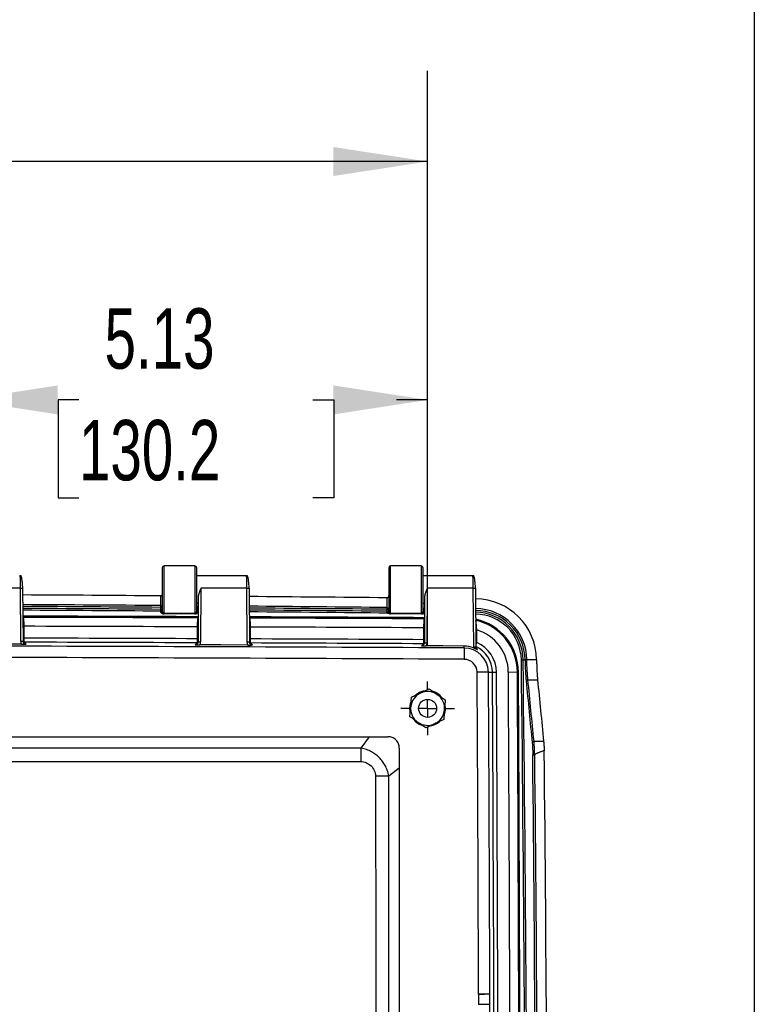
# Model space of a CAD drawing. Header units: inches. Extents: x 2 to 86, y 2 to 66.
# Tile 29 of 34: x 77.9 to 86, y 29.8 to 40.7. Entities that reach past the tile are written whole.
import ezdxf

# ---------------------------------------------------------------- set-up
doc = ezdxf.new("R2010")
doc.units = ezdxf.units.IN
doc.header["$LTSCALE"] = 8
doc.header["$MEASUREMENT"] = 0
doc.linetypes.add('CENTERX2', pattern=[0.8, 0.5, -0.1, 0.1, -0.1])
doc.layers.add('CENTER', color=40, linetype='CENTERX2')
doc.layers.add('DIMENSIONS', color=140, linetype='Continuous', lineweight=25)
doc.layers.add('TEXT', color=140, linetype='Continuous', lineweight=25)
doc.styles.add('SLDTEXTSTYLE0', font='TXT', dxfattribs={"width": 0.7})
doc.dimstyles.new('SLDDIMSTYLE0', dxfattribs={"dimtxt": 0.679688, "dimasz": 1.04, "dimexe": 0, "dimexo": 0.0625, "dimgap": 0.169922, "dimtad": 0, "dimtih": 1, "dimtoh": 1, "dimrnd": 1e-09, "dimzin": 12, "dimdsep": 46, "dimtxsty": 'SLDTEXTSTYLE0', "dimsah": 1, "dimcen": 0.09, "dimadec": 0, "dimazin": 3, "dimtfac": 1, "dimtofl": 0, "dimtmove": 0, "dimatfit": 3, "dimfxl": 0, "dimfrac": 2, "dimtolj": 1, "dimtzin": 12, "dimarcsym": 0})
doc.dimstyles.new('SLDDIMSTYLE4', dxfattribs={"dimtxt": 0.679688, "dimasz": 1.04, "dimexe": 0, "dimexo": 0.0625, "dimgap": 0.169922, "dimtad": 0, "dimtih": 1, "dimtoh": 1, "dimrnd": 1e-09, "dimzin": 4, "dimdsep": 46, "dimtxsty": 'SLDTEXTSTYLE0', "dimsah": 1, "dimcen": 0.09, "dimadec": 0, "dimazin": 1, "dimtfac": 1, "dimtofl": 0, "dimtmove": 0, "dimatfit": 3, "dimfxl": 0, "dimfrac": 2, "dimtolj": 1, "dimtzin": 12, "dimarcsym": 0})

# ---------------------------------------------------------------- blocks, each defined once
blk = doc.blocks.new('_D_19')
at = {"layer": 'DIMENSIONS'}
for p, q in [((77.267, 33.795), (77.267, 37.504)), ((82.392, 33.795), (82.392, 37.504)), ((77.267, 36.504), (77.62, 36.504)), ((78.541, 36.504), (78.313, 36.504)), ((78.313, 36.504), (78.313, 35.424)), ((81.126, 36.504), (81.355, 36.504)), ((81.355, 36.504), (81.355, 35.424)), ((82.392, 36.504), (82.047, 36.504)), ((78.313, 35.424), (78.541, 35.424)), ((81.355, 35.424), (81.126, 35.424))]:
    blk.add_line(p, q, dxfattribs=at)
for points in [[(77.267, 36.504), (78.307, 36.344), (78.307, 36.664)], [(82.392, 36.504), (81.352, 36.664), (81.352, 36.344)]]:
    blk.add_solid(points, dxfattribs=at)
at = {"layer": 'DIMENSIONS', "char_height": 0.6667, "attachment_point": 1, "style": 'SLDTEXTSTYLE0'}
for s, insert in [('5.13', (78.824, 37.516)), ('130.2', (78.541, 36.283))]:
    blk.add_mtext(s, dxfattribs=dict(at, insert=insert))
blk = doc.blocks.new('_D_20')
at = {"layer": 'DIMENSIONS'}
for p, q in [((61.892, 33.795), (61.892, 40.137)), ((82.392, 33.795), (82.392, 40.137)), ((61.892, 39.137), (69.885, 39.137)), ((70.806, 39.137), (70.578, 39.137)), ((70.578, 39.137), (70.578, 38.057)), ((73.392, 39.137), (73.62, 39.137)), ((73.62, 39.137), (73.62, 38.057)), ((82.392, 39.137), (74.313, 39.137)), ((70.578, 38.057), (70.806, 38.057)), ((73.62, 38.057), (73.392, 38.057))]:
    blk.add_line(p, q, dxfattribs=at)
for points in [[(61.892, 39.137), (62.932, 38.977), (62.932, 39.297)], [(82.392, 39.137), (81.352, 39.297), (81.352, 38.977)]]:
    blk.add_solid(points, dxfattribs=at)
at = {"layer": 'DIMENSIONS', "char_height": 0.6667, "attachment_point": 1, "style": 'SLDTEXTSTYLE0'}
for s, insert in [('20.50', (70.806, 40.149)), ('520.7', (70.806, 38.916))]:
    blk.add_mtext(s, dxfattribs=dict(at, insert=insert))
blk = doc.blocks.new('SW_CENTERMARKSYMBOL_12')
at = {"layer": 'CENTER', "color": 0}
for p, q in [((0, 0.2), (0, 0.297)), ((-0.2, 0), (-0.297, 0)), ((0, 0), (-0.1, 0)), ((0, 0), (0, 0.1)), ((0, 0), (0, -0.1)), ((0, 0), (0.1, 0)), ((0.2, 0), (0.297, 0)), ((0, -0.2), (0, -0.297))]:
    blk.add_line(p, q, dxfattribs=at)

msp = doc.modelspace()

# ---------------------------------------------------------------- linework, layer by layer
for p, q in [((79.462, 34.65), (79.462, 34.17)), ((79.822, 34.67), (79.482, 34.67)), ((79.482, 34.15), (79.482, 34.67)), ((79.822, 34.67), (79.822, 34.15)), ((79.842, 34.17), (79.842, 34.65)), ((81.962, 34.65), (81.962, 34.17)), ((82.322, 34.67), (81.982, 34.67)), ((81.982, 34.15), (81.982, 34.67)), ((82.322, 34.67), (82.322, 34.15)), ((82.342, 34.17), (82.342, 34.65)), ((79.842, 34.566), (80.387, 34.566)), ((82.342, 34.566), (82.887, 34.566)), ((77.893, 34.427), (77.39, 34.427)), ((77.893, 34.427), (77.897, 33.84)), ((77.927, 33.837), (77.923, 34.424)), ((79.886, 33.834), (79.89, 34.427)), ((80.393, 34.427), (79.89, 34.427)), ((80.393, 34.427), (80.397, 33.832)), ((80.427, 33.828), (80.423, 34.424)), ((82.386, 33.823), (82.39, 34.427)), ((82.893, 34.427), (82.39, 34.427)), ((82.893, 34.427), (82.897, 33.777)), ((82.927, 33.774), (82.923, 34.424)), ((79.442, 34.34), (79.442, 34.233)), ((79.859, 34.254), (79.842, 34.254)), ((79.859, 34.333), (79.856, 33.831)), ((81.942, 34.318), (81.942, 34.211)), ((82.359, 34.254), (82.342, 34.254)), ((82.359, 34.333), (82.356, 33.82)), ((79.442, 34.213), (79.442, 34.191)), ((79.442, 34.191), (79.442, 34.171)), ((79.442, 34.171), (79.442, 34.161)), ((79.462, 34.171), (79.442, 34.171)), ((79.462, 34.17), (79.462, 34.162)), ((79.482, 34.15), (79.822, 34.15)), ((79.482, 34.142), (79.482, 34.15)), ((79.822, 34.15), (79.822, 34.142)), ((79.842, 34.162), (79.842, 34.17)), ((79.858, 34.168), (79.842, 34.168)), ((81.942, 34.191), (81.942, 34.17)), ((81.942, 34.17), (81.942, 34.156)), ((81.962, 34.17), (81.962, 34.174)), ((81.962, 34.17), (81.962, 34.165)), ((81.982, 34.15), (82.322, 34.15)), ((81.982, 34.145), (81.982, 34.15)), ((82.322, 34.15), (82.322, 34.146)), ((82.342, 34.166), (82.342, 34.17)), ((82.348, 34.146), (82.358, 34.146)), ((77.929, 34.103), (77.925, 34.11)), ((79.827, 34.142), (79.476, 34.142)), ((79.858, 34.078), (79.85, 34.077)), ((79.851, 34.078), (79.858, 34.079)), ((80.429, 34.095), (80.425, 34.101)), ((82.331, 34.142), (81.974, 34.142)), ((77.935, 33.872), (77.935, 34.004)), ((79.848, 33.997), (79.848, 33.866)), ((80.435, 33.864), (80.435, 33.995)), ((82.348, 33.987), (82.348, 33.856)), ((82.935, 33.825), (82.935, 33.964)), ((77.927, 33.829), (77.936, 33.828)), ((79.856, 33.823), (79.847, 33.821)), ((80.427, 33.821), (80.436, 33.819)), ((82.356, 33.812), (82.347, 33.811)), ((82.796, 33.765), (82.797, 33.786)), ((82.796, 33.765), (82.796, 33.64)), ((82.931, 33.758), (82.925, 33.775)), ((82.942, 33.747), (82.926, 33.777)), ((83.427, 33.633), (83.447, 33.634)), ((83.447, 33.634), (83.468, 33.634)), ((83.468, 33.634), (83.468, 33.633)), ((83.488, 33.634), (83.468, 33.634)), ((83.596, 33.634), (83.488, 33.634)), ((83.488, 33.634), (83.488, 33.634)), ((83.596, 33.635), (83.596, 33.634)), ((83.063, 33.498), (82.938, 33.497)), ((83.063, 33.498), (83.107, 33.498)), ((83.107, 33.498), (83.152, 33.498)), ((83.283, 33.499), (83.383, 33.5)), ((83.383, 33.5), (83.395, 33.5)), ((83.5, 33.414), (83.606, 33.414)), ((82.199, 33.056), (82.195, 33.1)), ((62.329, 32.785), (81.954, 32.785)), ((81.745, 32.785), (81.654, 32.659)), ((83.567, 32.734), (83.673, 32.734)), ((82.079, 32.66), (82.079, 18.66)), ((82.079, 32.436), (81.963, 32.35)), ((83.079, 29.943), (82.954, 29.943)), ((83.079, 29.943), (83.079, 29.943))]:
    msp.add_line(p, q)
at = {"flags": 128}
for points in [[(77.957, 33.806), (77.945, 33.818), (77.936, 33.828)], [(79.847, 33.821), (79.835, 33.81), (79.826, 33.8)], [(80.457, 33.798), (80.445, 33.81), (80.436, 33.819)], [(77.908, 33.805), (77.609, 33.806), (77.375, 33.806)], [(80.408, 33.797), (80.109, 33.798), (79.875, 33.799)], [(82.347, 33.811), (82.335, 33.799), (82.326, 33.79)], [(82.797, 33.786), (82.56, 33.787), (82.375, 33.788)], [(82.195, 33.1), (82.203, 33.153), (82.207, 33.166)]]:
    msp.add_lwpolyline(points, dxfattribs=at)
msp.add_circle((82.392, 33.098), 0.0993)
for centre, radius, start, end in [((79.482, 34.65), 0.02, 90, 180), ((79.822, 34.65), 0.02, 0, 90), ((81.982, 34.65), 0.02, 90, 180), ((82.322, 34.65), 0.02, 0, 90), ((72.149, -955.246), 989.613, 89.577813, 89.665691), ((72.149, -955.246), 989.613, 89.433068, 89.520938), ((82.915, 33.627), 0.681, 0.6754, 89.3763), ((72.149, -955.246), 989.506, 89.577755, 89.665619), ((72.149, -955.246), 989.486, 89.57775, 89.665606), ((72.149, -955.246), 989.464, 89.577733, 89.665592), ((72.149, -955.246), 989.444, 89.577733, 89.665579), ((79.482, 34.17), 0.02, 180.0044, 270.0044), ((79.822, 34.17), 0.02, 269.9956, 359.9956), ((72.149, -955.246), 989.506, 89.432995, 89.520851), ((72.149, -955.246), 989.486, 89.432995, 89.520835), ((72.149, -955.246), 989.464, 89.43296, 89.520818), ((72.149, -955.246), 989.444, 89.432428, 89.520802), ((81.946, 34.442), 0.287, 269.0804, 272.8812), ((81.982, 34.17), 0.02, 180.0044, 270.0044), ((82.322, 34.17), 0.02, 269.9956, 359.9956), ((82.356, 34.401), 0.248, 267.1056, 270.5795), ((82.915, 33.627), 0.573, 0.6754, 89.3763), ((82.915, 33.627), 0.553, 0.6754, 89.3763), ((82.915, 33.627), 0.532, 0.6754, 89.3763), ((72.142, -2071.24), 2105.364, 89.79, 89.842699), ((72.142, -2071.24), 2105.351, 89.789893, 89.8425), ((72.142, -2071.24), 2105.364, 89.721966, 89.774664), ((72.142, -2071.24), 2105.351, 89.721988, 89.774465), ((81.974, 34.183), 0.0416, 269.3879, 277.3214), ((82.331, 34.189), 0.0476, 263.2316, 270.4583), ((82.915, 33.627), 0.512, 0.6754, 89.3763), ((82.795, 33.496), 0.588, 0.3207, 77.4835), ((82.795, 33.496), 0.6, 0.3207, 77.4854), ((72.142, -2071.24), 2105.252, 89.790267, 89.842321), ((72.142, -2071.24), 2105.252, 89.722227, 89.774282), ((82.795, 33.496), 0.488, 0.3207, 73.325), ((72.142, -2071.24), 2105.121, 89.790254, 89.842312), ((72.142, -2071.24), 2105.076, 89.790272, 89.84229), ((72.142, -2071.24), 2105.121, 89.72221, 89.774268), ((72.142, -2071.24), 2105.076, 89.722228, 89.774246), ((82.795, 33.496), 0.357, 0.3207, 66.9017), ((72.142, -2071.24), 2105.032, 89.709988, 89.857058), ((82.795, 33.496), 0.268, 0.3207, 89.71), ((82.795, 33.496), 0.312, 0.3207, 65.6906), ((72.142, -2071.24), 2104.907, 89.709988, 89.857058), ((82.795, 33.496), 0.143, 0.3207, 89.71), ((-592.942, 25.66), 676.416, 359.324623, 0.675377), ((-592.942, 25.66), 676.436, 359.324623, 0.675377), ((-1317.105, 25.66), 1400.066, 0.175266, 0.320714), ((-1317.105, 25.66), 1400.191, 0.175266, 0.320714), ((-1317.105, 25.66), 1400.235, 359.679286, 0.320714), ((-1317.105, 25.66), 1400.279, 359.679286, 0.320714), ((-1317.105, 25.66), 1400.411, 359.679286, 0.320714), ((-1317.105, 25.66), 1400.51, 359.679286, 0.320714), ((-1317.105, 25.66), 1400.522, 359.679286, 0.320714), ((82.392, 33.098), 0.197, 101.5427, 132.7554), ((82.392, 33.098), 0.187, 55.427, 115.427), ((82.392, 33.098), 0.197, 39.0878, 70.2545), ((82.392, 33.098), 0.187, 115.427, 175.427), ((82.392, 33.098), 0.188, 355.427, 55.427), ((82.392, 33.098), 0.188, 175.427, 235.427), ((82.392, 33.098), 0.188, 295.427, 355.427), ((82.392, 33.098), 0.197, 341.615, 9.1573), ((82.392, 33.098), 0.197, 217.7756, 249.3891), ((82.392, 33.098), 0.197, 280.7225, 311.9207), ((82.392, 33.098), 0.188, 235.427, 295.427), ((-592.942, 25.66), 676.658, 359.409854, 0.590146), ((-592.942, 25.66), 676.531, 359.413603, 0.586397), ((-592.942, 25.66), 676.553, 359.413449, 0.586551), ((83.079, 29.943), 0.125, 180.1753, 183.0051), ((83.079, 29.943), 0.000343, 180.1753, 240.0229), ((-1317.105, 25.66), 1400.191, 359.829382, 0.170618)]:
    msp.add_arc(centre, radius, start, end)
for points, knots in [([(77.887, 34.566), (77.888, 34.566), (77.89, 34.552), (77.892, 34.514), (77.892, 34.498), (77.893, 34.465), (77.893, 34.446), (77.893, 34.427)], [0, 0, 0, 0, 0.5, 0.5, 0.75, 0.75, 1, 1, 1, 1]), ([(77.887, 34.566), (77.889, 34.566), (77.894, 34.566), (77.898, 34.564), (77.9, 34.563), (77.9, 34.563)], [0, 0, 0, 0, 0.51867, 0.964479, 1, 1, 1, 1]), ([(77.921, 34.425), (77.92, 34.443), (77.918, 34.478), (77.912, 34.523), (77.906, 34.556), (77.901, 34.561), (77.898, 34.564)], [0, 0, 0, 0, 0.23996, 0.487202, 0.741065, 1, 1, 1, 1]), ([(80.387, 34.566), (80.388, 34.566), (80.39, 34.552), (80.392, 34.514), (80.392, 34.498), (80.393, 34.465), (80.393, 34.446), (80.393, 34.427)], [0, 0, 0, 0, 0.5, 0.5, 0.75, 0.75, 1, 1, 1, 1]), ([(80.387, 34.566), (80.389, 34.566), (80.394, 34.566), (80.398, 34.564), (80.4, 34.563), (80.4, 34.563)], [0, 0, 0, 0, 0.516159, 0.961156, 1, 1, 1, 1]), ([(80.421, 34.425), (80.42, 34.443), (80.418, 34.478), (80.412, 34.523), (80.406, 34.556), (80.401, 34.561), (80.398, 34.564)], [0, 0, 0, 0, 0.23996, 0.487202, 0.741065, 1, 1, 1, 1]), ([(82.887, 34.566), (82.888, 34.566), (82.89, 34.552), (82.892, 34.514), (82.892, 34.498), (82.893, 34.465), (82.893, 34.446), (82.893, 34.427)], [0, 0, 0, 0, 0.5, 0.5, 0.75, 0.75, 1, 1, 1, 1]), ([(82.887, 34.566), (82.889, 34.566), (82.894, 34.566), (82.898, 34.564), (82.9, 34.563), (82.9, 34.563)], [0, 0, 0, 0, 0.516161, 0.961158, 1, 1, 1, 1]), ([(82.921, 34.425), (82.92, 34.443), (82.918, 34.478), (82.912, 34.523), (82.906, 34.556), (82.901, 34.561), (82.898, 34.564)], [0, 0, 0, 0, 0.23996, 0.487202, 0.741065, 1, 1, 1, 1]), ([(77.893, 34.427), (77.901, 34.427), (77.909, 34.427), (77.92, 34.426), (77.924, 34.425), (77.923, 34.424)], [0, 0, 0, 0, 0.5, 0.5, 1, 1, 1, 1]), ([(79.462, 34.362), (79.461, 34.36), (79.461, 34.358), (79.461, 34.356), (79.46, 34.353), (79.459, 34.351), (79.458, 34.349), (79.457, 34.347), (79.455, 34.346), (79.453, 34.343), (79.449, 34.341), (79.445, 34.34), (79.443, 34.34), (79.442, 34.34)], [0, 0, 0, 0, 0.110385, 0.21014, 0.299281, 0.377831, 0.445827, 0.503324, 0.561307, 0.687422, 0.800747, 0.903822, 1, 1, 1, 1]), ([(79.89, 34.427), (79.889, 34.424), (79.886, 34.419), (79.883, 34.412), (79.88, 34.405), (79.877, 34.398), (79.875, 34.392), (79.873, 34.387), (79.871, 34.382), (79.869, 34.378), (79.867, 34.371), (79.865, 34.363), (79.862, 34.354), (79.86, 34.345), (79.859, 34.337), (79.859, 34.332), (79.859, 34.33)], [0, 0, 0, 0, 0.0833386, 0.1608803, 0.2326258, 0.2985758, 0.3587313, 0.4130936, 0.4616646, 0.5044471, 0.5512967, 0.6568503, 0.754398, 0.8440257, 0.9258444, 1, 1, 1, 1]), ([(80.393, 34.427), (80.401, 34.427), (80.409, 34.427), (80.42, 34.426), (80.424, 34.425), (80.423, 34.424)], [0, 0, 0, 0, 0.5, 0.5, 1, 1, 1, 1]), ([(82.39, 34.427), (82.389, 34.424), (82.386, 34.419), (82.383, 34.412), (82.38, 34.405), (82.377, 34.398), (82.375, 34.392), (82.373, 34.387), (82.371, 34.382), (82.369, 34.378), (82.367, 34.371), (82.365, 34.363), (82.362, 34.354), (82.36, 34.345), (82.359, 34.337), (82.359, 34.332), (82.359, 34.33)], [0, 0, 0, 0, 0.083339, 0.16088, 0.232626, 0.298576, 0.358731, 0.413094, 0.461665, 0.504447, 0.551297, 0.65685, 0.754398, 0.844026, 0.925844, 1, 1, 1, 1]), ([(82.893, 34.427), (82.901, 34.427), (82.909, 34.427), (82.92, 34.426), (82.924, 34.425), (82.923, 34.424)], [0, 0, 0, 0, 0.5, 0.5, 1, 1, 1, 1]), ([(81.962, 34.34), (81.961, 34.339), (81.961, 34.337), (81.961, 34.334), (81.96, 34.332), (81.959, 34.329), (81.958, 34.327), (81.957, 34.326), (81.955, 34.324), (81.953, 34.322), (81.949, 34.32), (81.945, 34.318), (81.943, 34.318), (81.942, 34.318)], [0, 0, 0, 0, 0.110385, 0.21014, 0.299281, 0.377831, 0.445827, 0.503324, 0.561307, 0.687422, 0.800748, 0.903822, 1, 1, 1, 1]), ([(79.46, 34.204), (79.459, 34.21), (79.458, 34.218), (79.452, 34.228), (79.447, 34.231), (79.444, 34.232), (79.442, 34.232), (79.442, 34.233)], [0, 0, 0, 0, 0.455959, 0.752554, 0.882549, 0.942482, 1, 1, 1, 1]), ([(79.442, 34.213), (79.444, 34.213), (79.446, 34.212), (79.45, 34.211), (79.452, 34.21), (79.457, 34.207), (79.459, 34.204), (79.46, 34.202)], [0, 0, 0, 0, 0.25, 0.25, 0.5, 0.5, 1, 1, 1, 1]), ([(79.462, 34.162), (79.462, 34.162), (79.459, 34.162), (79.452, 34.161), (79.447, 34.161), (79.442, 34.161)], [0, 0, 0, 0, 0.5, 0.5, 1, 1, 1, 1]), ([(79.442, 34.161), (79.444, 34.159), (79.449, 34.154), (79.457, 34.148), (79.464, 34.144), (79.47, 34.142), (79.473, 34.142), (79.475, 34.142), (79.476, 34.142), (79.476, 34.142)], [0, 0, 0, 0, 0.272419, 0.4847, 0.755315, 0.885375, 0.945068, 0.973728, 1, 1, 1, 1]), ([(79.462, 34.162), (79.462, 34.157), (79.464, 34.151), (79.471, 34.144), (79.476, 34.142), (79.482, 34.142)], [0, 0, 0, 0, 0.5, 0.5, 1, 1, 1, 1]), ([(79.822, 34.142), (79.827, 34.142), (79.832, 34.144), (79.839, 34.151), (79.842, 34.157), (79.842, 34.162)], [0, 0, 0, 0, 0.5, 0.5, 1, 1, 1, 1]), ([(79.827, 34.142), (79.827, 34.142), (79.827, 34.142), (79.828, 34.142), (79.828, 34.142), (79.83, 34.142), (79.833, 34.142), (79.839, 34.144), (79.846, 34.148), (79.854, 34.154), (79.859, 34.159), (79.862, 34.161)], [0, 0, 0, 0, 0.006803, 0.013747, 0.027771, 0.05638, 0.115959, 0.245763, 0.515976, 0.728923, 1, 1, 1, 1]), ([(79.862, 34.229), (79.855, 34.229), (79.85, 34.224), (79.843, 34.21), (79.842, 34.201), (79.842, 34.193)], [0, 0, 0, 0, 0.5, 0.5, 1, 1, 1, 1]), ([(79.842, 34.193), (79.842, 34.197), (79.843, 34.2), (79.85, 34.207), (79.855, 34.209), (79.862, 34.209)], [0, 0, 0, 0, 0.5, 0.5, 1, 1, 1, 1]), ([(79.862, 34.161), (79.856, 34.161), (79.851, 34.161), (79.844, 34.162), (79.842, 34.162), (79.842, 34.162)], [0, 0, 0, 0, 0.5, 0.5, 1, 1, 1, 1]), ([(81.962, 34.174), (81.962, 34.183), (81.96, 34.191), (81.953, 34.205), (81.948, 34.211), (81.942, 34.211)], [0, 0, 0, 0, 0.5, 0.5, 1, 1, 1, 1]), ([(81.942, 34.191), (81.948, 34.191), (81.953, 34.188), (81.96, 34.182), (81.962, 34.178), (81.962, 34.174)], [0, 0, 0, 0, 0.5, 0.5, 1, 1, 1, 1]), ([(81.942, 34.17), (81.946, 34.17), (81.95, 34.168), (81.957, 34.163), (81.959, 34.16), (81.961, 34.156)], [0, 0, 0, 0, 0.5, 0.5, 1, 1, 1, 1]), ([(81.942, 34.156), (81.943, 34.155), (81.945, 34.153), (81.948, 34.152), (81.95, 34.15), (81.951, 34.15)], [0, 0, 0, 0, 0.3451, 0.678367, 1, 1, 1, 1]), ([(81.974, 34.142), (81.973, 34.142), (81.971, 34.142), (81.968, 34.142), (81.965, 34.143), (81.962, 34.144), (81.959, 34.145), (81.955, 34.147), (81.953, 34.149), (81.951, 34.15)], [0, 0, 0, 0, 0.1184714, 0.2406795, 0.3677724, 0.5007719, 0.6170719, 0.7501995, 1, 1, 1, 1]), ([(81.962, 34.165), (81.962, 34.16), (81.964, 34.154), (81.971, 34.147), (81.976, 34.145), (81.982, 34.145)], [0, 0, 0, 0, 0.5, 0.5, 1, 1, 1, 1]), ([(82.322, 34.146), (82.327, 34.146), (82.332, 34.148), (82.339, 34.156), (82.342, 34.161), (82.342, 34.166)], [0, 0, 0, 0, 0.5, 0.5, 1, 1, 1, 1]), ([(82.331, 34.142), (82.332, 34.142), (82.334, 34.142), (82.337, 34.142), (82.34, 34.143), (82.343, 34.144), (82.345, 34.145), (82.347, 34.145), (82.348, 34.146)], [0, 0, 0, 0, 0.179974, 0.354754, 0.524148, 0.688083, 0.846629, 1, 1, 1, 1]), ([(82.362, 34.207), (82.355, 34.207), (82.35, 34.201), (82.343, 34.187), (82.342, 34.178), (82.342, 34.17)], [0, 0, 0, 0, 0.5, 0.5, 1, 1, 1, 1]), ([(82.342, 34.17), (82.342, 34.174), (82.343, 34.178), (82.35, 34.184), (82.355, 34.187), (82.362, 34.187)], [0, 0, 0, 0, 0.5, 0.5, 1, 1, 1, 1]), ([(82.343, 34.154), (82.345, 34.157), (82.347, 34.16), (82.354, 34.164), (82.358, 34.166), (82.362, 34.165)], [0, 0, 0, 0, 0.5, 0.5, 1, 1, 1, 1]), ([(82.362, 34.153), (82.36, 34.153), (82.358, 34.151), (82.355, 34.149), (82.351, 34.147), (82.349, 34.146), (82.348, 34.146)], [0, 0, 0, 0, 0.257125, 0.509112, 0.756534, 1, 1, 1, 1]), ([(77.935, 34.004), (77.935, 34.025), (77.935, 34.046), (77.933, 34.081), (77.932, 34.093), (77.93, 34.1)], [0, 0, 0, 0, 0.5, 0.5, 1, 1, 1, 1]), ([(80.435, 33.995), (80.435, 34.008), (80.435, 34.02), (80.434, 34.043), (80.434, 34.054), (80.432, 34.081), (80.431, 34.093), (80.429, 34.095)], [0, 0, 0, 0, 0.25, 0.25, 0.5, 0.5, 1, 1, 1, 1]), ([(82.351, 34.074), (82.35, 34.065), (82.349, 34.052), (82.348, 34.022), (82.348, 34.004), (82.348, 33.987)], [0, 0, 0, 0, 0.5, 0.5, 1, 1, 1, 1]), ([(82.935, 33.964), (82.934, 33.978), (82.932, 34.004), (82.929, 34.037), (82.926, 34.057), (82.925, 34.06), (82.925, 34.06)], [0, 0, 0, 0, 0.343256, 0.673495, 0.990606, 1, 1, 1, 1]), ([(77.921, 34.004), (77.922, 34.004), (77.924, 34.004), (77.929, 34.004), (77.933, 34.004), (77.935, 34.004)], [0, 0, 0, 0, 0.191958, 0.595979, 1, 1, 1, 1]), ([(79.862, 33.997), (79.861, 33.997), (79.859, 33.997), (79.854, 33.997), (79.85, 33.997), (79.848, 33.997)], [0, 0, 0, 0, 0.160273, 0.580137, 1, 1, 1, 1]), ([(80.426, 33.995), (80.427, 33.995), (80.43, 33.995), (80.433, 33.995), (80.435, 33.995)], [0, 0, 0, 0, 0.379555, 1, 1, 1, 1]), ([(82.362, 33.987), (82.361, 33.987), (82.359, 33.987), (82.354, 33.987), (82.35, 33.987), (82.348, 33.987)], [0, 0, 0, 0, 0.157331, 0.578665, 1, 1, 1, 1]), ([(82.926, 33.964), (82.927, 33.964), (82.93, 33.964), (82.933, 33.964), (82.935, 33.964)], [0, 0, 0, 0, 0.367564, 1, 1, 1, 1]), ([(77.897, 33.84), (77.899, 33.84), (77.903, 33.84), (77.908, 33.84), (77.914, 33.84), (77.918, 33.839), (77.922, 33.839), (77.924, 33.838), (77.925, 33.838)], [0, 0, 0, 0, 0.168258, 0.336516, 0.504774, 0.673032, 0.84129, 1, 1, 1, 1]), ([(77.921, 33.872), (77.922, 33.872), (77.924, 33.872), (77.929, 33.872), (77.933, 33.872), (77.935, 33.872)], [0, 0, 0, 0, 0.173031, 0.586515, 1, 1, 1, 1]), ([(77.936, 33.815), (77.933, 33.818), (77.927, 33.825), (77.925, 33.834), (77.924, 33.838)], [0, 0, 0, 0, 0.489073, 1, 1, 1, 1]), ([(77.925, 33.838), (77.925, 33.838), (77.926, 33.838), (77.926, 33.838), (77.926, 33.837), (77.927, 33.837)], [0, 0, 0, 0, 0.027589, 0.513795, 1, 1, 1, 1]), ([(77.957, 33.806), (77.949, 33.806), (77.941, 33.81), (77.93, 33.821), (77.927, 33.829), (77.927, 33.837)], [0, 0, 0, 0, 0.5, 0.5, 1, 1, 1, 1]), ([(77.936, 33.828), (77.936, 33.828), (77.935, 33.833), (77.935, 33.85), (77.935, 33.861), (77.935, 33.872)], [0, 0, 0, 0, 0.5, 0.5, 1, 1, 1, 1]), ([(79.848, 33.866), (79.848, 33.855), (79.848, 33.844), (79.847, 33.827), (79.847, 33.822), (79.847, 33.821)], [0, 0, 0, 0, 0.5, 0.5, 1, 1, 1, 1]), ([(79.859, 33.832), (79.858, 33.828), (79.856, 33.819), (79.85, 33.812), (79.847, 33.809)], [0, 0, 0, 0, 0.510812, 1, 1, 1, 1]), ([(79.862, 33.866), (79.861, 33.866), (79.859, 33.866), (79.854, 33.866), (79.85, 33.866), (79.848, 33.866)], [0, 0, 0, 0, 0.173006, 0.586503, 1, 1, 1, 1]), ([(79.857, 33.831), (79.857, 33.831), (79.857, 33.832), (79.857, 33.832), (79.858, 33.832), (79.858, 33.832)], [0, 0, 0, 0, 0.486206, 0.972411, 1, 1, 1, 1]), ([(79.858, 33.832), (79.859, 33.832), (79.861, 33.833), (79.865, 33.833), (79.869, 33.834), (79.875, 33.834), (79.88, 33.834), (79.884, 33.834), (79.886, 33.834)], [0, 0, 0, 0, 0.15871, 0.326968, 0.495226, 0.663484, 0.831742, 1, 1, 1, 1]), ([(80.397, 33.832), (80.399, 33.832), (80.403, 33.832), (80.409, 33.832), (80.414, 33.831), (80.418, 33.831), (80.422, 33.83), (80.424, 33.83), (80.425, 33.83)], [0, 0, 0, 0, 0.1682579, 0.3365158, 0.5047737, 0.6730317, 0.8412896, 1, 1, 1, 1]), ([(80.421, 33.864), (80.422, 33.864), (80.424, 33.864), (80.429, 33.864), (80.433, 33.864), (80.435, 33.864)], [0, 0, 0, 0, 0.173031, 0.5865155, 1, 1, 1, 1]), ([(80.436, 33.807), (80.433, 33.81), (80.427, 33.817), (80.425, 33.825), (80.424, 33.83)], [0, 0, 0, 0, 0.489074, 1, 1, 1, 1]), ([(80.425, 33.83), (80.425, 33.83), (80.426, 33.83), (80.426, 33.829), (80.427, 33.829), (80.427, 33.828)], [0, 0, 0, 0, 0.0275889, 0.5137944, 1, 1, 1, 1]), ([(80.457, 33.798), (80.449, 33.798), (80.441, 33.801), (80.43, 33.813), (80.427, 33.821), (80.427, 33.828)], [0, 0, 0, 0, 0.5, 0.5, 1, 1, 1, 1]), ([(80.436, 33.819), (80.436, 33.82), (80.435, 33.825), (80.435, 33.841), (80.435, 33.853), (80.435, 33.864)], [0, 0, 0, 0, 0.5, 0.5, 1, 1, 1, 1]), ([(82.348, 33.856), (82.348, 33.844), (82.348, 33.833), (82.347, 33.816), (82.347, 33.811), (82.347, 33.811)], [0, 0, 0, 0, 0.5, 0.5, 1, 1, 1, 1]), ([(82.359, 33.822), (82.358, 33.817), (82.356, 33.809), (82.35, 33.802), (82.347, 33.798)], [0, 0, 0, 0, 0.510812, 1, 1, 1, 1]), ([(82.362, 33.856), (82.361, 33.856), (82.359, 33.856), (82.354, 33.856), (82.35, 33.856), (82.348, 33.856)], [0, 0, 0, 0, 0.1730058, 0.5865029, 1, 1, 1, 1]), ([(82.356, 33.82), (82.356, 33.82), (82.357, 33.821), (82.357, 33.821), (82.358, 33.821), (82.358, 33.822)], [0, 0, 0, 0, 0.486206, 0.972411, 1, 1, 1, 1]), ([(82.358, 33.822), (82.359, 33.822), (82.361, 33.822), (82.365, 33.823), (82.369, 33.823), (82.374, 33.823), (82.38, 33.823), (82.384, 33.823), (82.386, 33.823)], [0, 0, 0, 0, 0.158711, 0.326968, 0.495226, 0.663484, 0.831742, 1, 1, 1, 1]), ([(82.927, 33.825), (82.927, 33.825), (82.93, 33.825), (82.933, 33.825), (82.935, 33.825)], [0, 0, 0, 0, 0.307784, 1, 1, 1, 1]), ([(82.927, 33.793), (82.927, 33.794), (82.928, 33.798), (82.931, 33.809), (82.934, 33.819), (82.935, 33.825)], [0, 0, 0, 0, 0.07467, 0.539368, 1, 1, 1, 1]), ([(77.908, 33.805), (77.909, 33.805), (77.912, 33.805), (77.916, 33.805), (77.92, 33.805), (77.924, 33.805), (77.928, 33.805), (77.931, 33.805), (77.938, 33.806), (77.947, 33.806), (77.953, 33.806), (77.957, 33.806)], [0, 0, 0, 0, 0.071466, 0.143153, 0.214885, 0.286437, 0.357596, 0.42818, 0.498069, 0.738004, 1, 1, 1, 1]), ([(79.847, 33.809), (79.844, 33.807), (79.84, 33.803), (79.832, 33.801), (79.828, 33.8), (79.826, 33.8)], [0, 0, 0, 0, 0.498795, 0.750387, 1, 1, 1, 1]), ([(79.826, 33.8), (79.828, 33.8), (79.833, 33.8), (79.84, 33.8), (79.849, 33.799), (79.859, 33.799), (79.867, 33.799), (79.871, 33.799), (79.873, 33.799), (79.874, 33.799), (79.875, 33.799)], [0, 0, 0, 0, 0.177299, 0.344668, 0.502906, 0.75237, 0.876798, 0.93895, 0.970069, 1, 1, 1, 1]), ([(80.408, 33.797), (80.409, 33.797), (80.412, 33.797), (80.416, 33.797), (80.42, 33.797), (80.424, 33.797), (80.428, 33.797), (80.431, 33.797), (80.438, 33.797), (80.447, 33.797), (80.453, 33.798), (80.457, 33.798)], [0, 0, 0, 0, 0.071464, 0.1431501, 0.2148805, 0.2864334, 0.3575928, 0.4281781, 0.4980687, 0.7379926, 1, 1, 1, 1]), ([(82.347, 33.799), (82.344, 33.796), (82.339, 33.792), (82.332, 33.79), (82.328, 33.79), (82.326, 33.79)], [0, 0, 0, 0, 0.498786, 0.750382, 1, 1, 1, 1]), ([(82.326, 33.79), (82.328, 33.789), (82.333, 33.789), (82.34, 33.789), (82.349, 33.788), (82.359, 33.788), (82.367, 33.788), (82.371, 33.788), (82.373, 33.788), (82.374, 33.788), (82.375, 33.788)], [0, 0, 0, 0, 0.177284, 0.344651, 0.502907, 0.752371, 0.876799, 0.938951, 0.97007, 1, 1, 1, 1]), ([(82.897, 33.777), (82.899, 33.777), (82.903, 33.777), (82.909, 33.777), (82.914, 33.777), (82.919, 33.776), (82.923, 33.776), (82.924, 33.775), (82.925, 33.775)], [0, 0, 0, 0, 0.1682579, 0.3365159, 0.5047738, 0.6730317, 0.8412896, 1, 1, 1, 1]), ([(82.898, 33.767), (82.898, 33.767), (82.898, 33.767), (82.899, 33.767), (82.9, 33.766), (82.902, 33.765), (82.906, 33.764), (82.914, 33.76), (82.924, 33.756), (82.934, 33.751), (82.939, 33.749), (82.942, 33.747)], [0, 0, 0, 0, 0.008517, 0.017168, 0.034453, 0.068968, 0.137904, 0.276105, 0.54103, 0.74611, 1, 1, 1, 1]), ([(82.925, 33.775), (82.925, 33.775), (82.926, 33.775), (82.927, 33.775), (82.927, 33.774), (82.927, 33.774)], [0, 0, 0, 0, 0.0275891, 0.5137945, 1, 1, 1, 1]), ([(83.596, 33.634), (83.596, 33.63), (83.596, 33.623), (83.596, 33.613), (83.596, 33.603), (83.596, 33.593), (83.597, 33.583), (83.597, 33.567), (83.598, 33.544), (83.599, 33.515), (83.6, 33.487), (83.602, 33.464), (83.603, 33.445), (83.605, 33.429), (83.606, 33.419), (83.606, 33.414)], [0, 0, 0, 0, 0.0418102, 0.0834762, 0.125042, 0.1665516, 0.2080493, 0.2495796, 0.3744952, 0.4997807, 0.6241133, 0.7486951, 0.8324694, 0.9161167, 1, 1, 1, 1]), ([(82.311, 33.267), (82.327, 33.275), (82.342, 33.282), (82.374, 33.297), (82.391, 33.305), (82.409, 33.314)], [0, 0, 0, 0, 0.5, 0.5, 1, 1, 1, 1]), ([(82.409, 33.314), (82.425, 33.302), (82.44, 33.292), (82.47, 33.272), (82.484, 33.262), (82.498, 33.252)], [0, 0, 0, 0, 0.5, 0.5, 1, 1, 1, 1]), ([(82.205, 33.113), (82.206, 33.13), (82.207, 33.147), (82.21, 33.182), (82.212, 33.201), (82.213, 33.221)], [0, 0, 0, 0, 0.5, 0.5, 1, 1, 1, 1]), ([(82.213, 33.221), (82.231, 33.229), (82.248, 33.237), (82.28, 33.252), (82.295, 33.26), (82.311, 33.267)], [0, 0, 0, 0, 0.5, 0.5, 1, 1, 1, 1]), ([(82.498, 33.252), (82.512, 33.242), (82.526, 33.233), (82.555, 33.213), (82.571, 33.202), (82.587, 33.191)], [0, 0, 0, 0, 0.5, 0.5, 1, 1, 1, 1]), ([(82.587, 33.191), (82.585, 33.171), (82.584, 33.152), (82.581, 33.117), (82.58, 33.1), (82.578, 33.083)], [0, 0, 0, 0, 0.5, 0.5, 1, 1, 1, 1]), ([(82.196, 33.005), (82.198, 33.025), (82.199, 33.043), (82.202, 33.078), (82.203, 33.095), (82.205, 33.113)], [0, 0, 0, 0, 0.5, 0.5, 1, 1, 1, 1]), ([(82.578, 33.083), (82.577, 33.066), (82.576, 33.049), (82.573, 33.013), (82.571, 32.995), (82.57, 32.975)], [0, 0, 0, 0, 0.5, 0.5, 1, 1, 1, 1]), ([(82.285, 32.943), (82.271, 32.953), (82.257, 32.963), (82.228, 32.983), (82.213, 32.993), (82.196, 33.005)], [0, 0, 0, 0, 0.5, 0.5, 1, 1, 1, 1]), ([(82.57, 32.975), (82.552, 32.966), (82.535, 32.958), (82.503, 32.943), (82.488, 32.936), (82.472, 32.928)], [0, 0, 0, 0, 0.5, 0.5, 1, 1, 1, 1]), ([(82.374, 32.882), (82.358, 32.893), (82.343, 32.904), (82.313, 32.924), (82.299, 32.934), (82.285, 32.943)], [0, 0, 0, 0, 0.5, 0.5, 1, 1, 1, 1]), ([(82.472, 32.928), (82.456, 32.921), (82.441, 32.914), (82.409, 32.898), (82.392, 32.891), (82.374, 32.882)], [0, 0, 0, 0, 0.5, 0.5, 1, 1, 1, 1]), ([(82.079, 32.66), (82.079, 32.675), (82.076, 32.691), (82.064, 32.722), (82.055, 32.736), (82.03, 32.761), (82.015, 32.77), (81.985, 32.783), (81.969, 32.785), (81.954, 32.785)], [0, 0, 0, 0, 0.25, 0.25, 0.5, 0.5, 0.75, 0.75, 1, 1, 1, 1]), ([(83.673, 32.734), (83.673, 32.731), (83.674, 32.726), (83.674, 32.719), (83.675, 32.711), (83.676, 32.703), (83.676, 32.694), (83.677, 32.684), (83.678, 32.672), (83.678, 32.659), (83.679, 32.644), (83.679, 32.635), (83.68, 32.63)], [0, 0, 0, 0, 0.083261, 0.166251, 0.249108, 0.33197, 0.414974, 0.498256, 0.623912, 0.749102, 0.874306, 1, 1, 1, 1]), ([(81.654, 32.659), (81.554, 32.659), (81.455, 32.659), (81.257, 32.659), (81.158, 32.659), (80.861, 32.659), (80.663, 32.659), (80.068, 32.659), (79.672, 32.659), (78.483, 32.659), (77.69, 32.659), (75.312, 32.659), (73.727, 32.659), (70.556, 32.659), (68.971, 32.659), (66.593, 32.659), (65.8, 32.659), (64.611, 32.659), (64.215, 32.659), (63.62, 32.659), (63.422, 32.659), (63.125, 32.659), (63.026, 32.659), (62.828, 32.659), (62.729, 32.659), (62.629, 32.659)], [0, 0, 0, 0, 0.015625, 0.015625, 0.03125, 0.03125, 0.0625, 0.0625, 0.125, 0.125, 0.25, 0.25, 0.5, 0.5, 0.75, 0.75, 0.875, 0.875, 0.9375, 0.9375, 0.96875, 0.96875, 0.984375, 0.984375, 1, 1, 1, 1]), ([(81.963, 32.35), (81.959, 32.374), (81.953, 32.395), (81.939, 32.433), (81.931, 32.45), (81.914, 32.483), (81.904, 32.498), (81.882, 32.527), (81.87, 32.541), (81.832, 32.579), (81.804, 32.6), (81.754, 32.627), (81.737, 32.635), (81.699, 32.649), (81.678, 32.654), (81.654, 32.659)], [0, 0, 0, 0, 0.125, 0.125, 0.25, 0.25, 0.375, 0.375, 0.5, 0.5, 0.75, 0.75, 0.875, 0.875, 1, 1, 1, 1]), ([(83.68, 32.63), (83.674, 32.628), (83.662, 32.625), (83.646, 32.619), (83.631, 32.614), (83.617, 32.608), (83.604, 32.603), (83.593, 32.598), (83.584, 32.592), (83.578, 32.588), (83.575, 32.586)], [0, 0, 0, 0, 0.164644, 0.317654, 0.459136, 0.589223, 0.708086, 0.81595, 0.913117, 1, 1, 1, 1]), ([(62.629, 32.512), (63.421, 32.512), (64.214, 32.512), (65.8, 32.512), (66.592, 32.512), (68.971, 32.513), (70.556, 32.513), (73.727, 32.513), (75.312, 32.513), (77.691, 32.512), (78.483, 32.512), (80.069, 32.512), (80.862, 32.512), (81.654, 32.512)], [0, 0, 0, 0, 0.125, 0.125, 0.25, 0.25, 0.5, 0.5, 0.75, 0.75, 0.875, 0.875, 1, 1, 1, 1]), ([(81.654, 32.512), (81.665, 32.512), (81.675, 32.511), (81.696, 32.506), (81.706, 32.502), (81.734, 32.489), (81.752, 32.477), (81.782, 32.447), (81.794, 32.43), (81.807, 32.401), (81.811, 32.391), (81.816, 32.371), (81.817, 32.36), (81.817, 32.35)], [0, 0, 0, 0, 0.125, 0.125, 0.25, 0.25, 0.5, 0.5, 0.75, 0.75, 0.875, 0.875, 1, 1, 1, 1]), ([(83.554, 32.584), (83.554, 32.584), (83.554, 32.584), (83.555, 32.585), (83.556, 32.585), (83.557, 32.585), (83.559, 32.585), (83.56, 32.585), (83.562, 32.585), (83.564, 32.585), (83.566, 32.585), (83.568, 32.585), (83.57, 32.586), (83.572, 32.586), (83.573, 32.586), (83.574, 32.586)], [0, 0, 0, 0, 0.091173, 0.180001, 0.266481, 0.350547, 0.432145, 0.511293, 0.588088, 0.662596, 0.734806, 0.804675, 0.872165, 0.937265, 1, 1, 1, 1]), ([(81.817, 32.35), (81.818, 32.21), (81.818, 32.071), (81.818, 31.792), (81.818, 31.653), (81.818, 31.235), (81.819, 30.956), (81.819, 30.12), (81.819, 29.562), (81.82, 27.89), (81.82, 26.775), (81.82, 24.545), (81.82, 23.431), (81.819, 21.758), (81.819, 21.201), (81.819, 20.365), (81.818, 20.086), (81.818, 19.668), (81.818, 19.529), (81.818, 19.25), (81.818, 19.11), (81.817, 18.971)], [0, 0, 0, 0, 0.03125, 0.03125, 0.0625, 0.0625, 0.125, 0.125, 0.25, 0.25, 0.5, 0.5, 0.75, 0.75, 0.875, 0.875, 0.9375, 0.9375, 0.96875, 0.96875, 1, 1, 1, 1]), ([(81.963, 18.971), (81.963, 18.989), (81.963, 19.006), (81.963, 19.041), (81.963, 19.058), (81.963, 19.11), (81.963, 19.145), (81.963, 19.25), (81.963, 19.319), (81.963, 19.529), (81.963, 19.668), (81.963, 20.086), (81.963, 20.365), (81.964, 21.201), (81.964, 21.758), (81.964, 23.431), (81.964, 24.545), (81.964, 26.775), (81.964, 27.89), (81.964, 29.562), (81.964, 30.12), (81.963, 30.956), (81.963, 31.235), (81.963, 31.653), (81.963, 31.792), (81.963, 32.001), (81.963, 32.071), (81.963, 32.175), (81.963, 32.21), (81.963, 32.262), (81.963, 32.28), (81.963, 32.315), (81.963, 32.332), (81.963, 32.35)], [0, 0, 0, 0, 0.003906, 0.003906, 0.007813, 0.007813, 0.015625, 0.015625, 0.03125, 0.03125, 0.0625, 0.0625, 0.125, 0.125, 0.25, 0.25, 0.5, 0.5, 0.75, 0.75, 0.875, 0.875, 0.9375, 0.9375, 0.96875, 0.96875, 0.984375, 0.984375, 0.992187, 0.992187, 0.996094, 0.996094, 1, 1, 1, 1]), ([(83.079, 29.943), (83.077, 29.942), (83.063, 29.941), (83.017, 29.939), (82.986, 29.938), (82.954, 29.937)], [0, 0, 0, 0, 0.5, 0.5, 1, 1, 1, 1]), ([(82.954, 29.829), (82.97, 29.83), (82.986, 29.83), (83.015, 29.83), (83.029, 29.83), (83.063, 29.83), (83.077, 29.83), (83.079, 29.83)], [0, 0, 0, 0, 0.25, 0.25, 0.5, 0.5, 1, 1, 1, 1])]:
    msp.add_open_spline(points, degree=3, knots=knots)
for points in [[(79.441, 34.34), (79.441, 34.34), (79.441, 34.34), (79.442, 34.34)], [(81.941, 34.318), (81.941, 34.318), (81.941, 34.318), (81.942, 34.318)], [(79.442, 34.233), (79.442, 34.223), (79.442, 34.213), (79.442, 34.213)], [(79.442, 34.191), (79.447, 34.191), (79.457, 34.187), (79.462, 34.177), (79.462, 34.171)], [(79.842, 34.168), (79.842, 34.173), (79.846, 34.184), (79.856, 34.188), (79.862, 34.188)], [(81.942, 34.211), (81.941, 34.206), (81.941, 34.196), (81.941, 34.191), (81.941, 34.191)], [(81.941, 34.191), (81.941, 34.191), (81.942, 34.191), (81.942, 34.191)], [(81.942, 34.211), (81.942, 34.211), (81.942, 34.211), (81.942, 34.211)], [(81.942, 34.211), (81.942, 34.201), (81.942, 34.192), (81.942, 34.191)], [(81.962, 34.165), (81.962, 34.162), (81.961, 34.159), (81.961, 34.156)], [(81.961, 34.156), (81.962, 34.152), (81.967, 34.145), (81.975, 34.142), (81.98, 34.142)], [(81.98, 34.142), (81.981, 34.143), (81.982, 34.144), (81.982, 34.145)], [(82.322, 34.146), (82.322, 34.145), (82.323, 34.143), (82.325, 34.142)], [(82.325, 34.142), (82.329, 34.142), (82.337, 34.144), (82.342, 34.15), (82.343, 34.154)], [(82.343, 34.154), (82.342, 34.158), (82.342, 34.162), (82.342, 34.166)], [(77.93, 34.1), (77.93, 34.101), (77.929, 34.103), (77.929, 34.103)], [(79.476, 34.142), (79.479, 34.142), (79.482, 34.142), (79.482, 34.142)], [(79.822, 34.142), (79.822, 34.142), (79.823, 34.142), (79.827, 34.142)], [(79.85, 34.077), (79.85, 34.067), (79.848, 34.043), (79.848, 34.013), (79.848, 33.997)], [(79.851, 34.078), (79.851, 34.078), (79.85, 34.077), (79.85, 34.077)], [(79.862, 34.097), (79.859, 34.095), (79.852, 34.089), (79.851, 34.078)], [(82.357, 34.086), (82.355, 34.085), (82.352, 34.081), (82.351, 34.074)], [(77.897, 33.84), (77.897, 33.828), (77.901, 33.815), (77.908, 33.805)], [(79.875, 33.799), (79.882, 33.809), (79.886, 33.822), (79.886, 33.834)], [(80.397, 33.832), (80.397, 33.819), (80.401, 33.807), (80.408, 33.797)], [(82.375, 33.788), (82.382, 33.798), (82.386, 33.811), (82.386, 33.823)], [(82.898, 33.767), (82.866, 33.779), (82.831, 33.786), (82.797, 33.786)], [(82.897, 33.777), (82.897, 33.774), (82.897, 33.77), (82.898, 33.767)], [(82.942, 33.747), (82.938, 33.75), (82.93, 33.758), (82.927, 33.769), (82.927, 33.774)], [(83.488, 33.634), (83.483, 33.634), (83.474, 33.633), (83.469, 33.633), (83.468, 33.633)], [(83.468, 33.633), (83.47, 33.547), (83.474, 33.461), (83.48, 33.4)], [(83.5, 33.414), (83.494, 33.472), (83.489, 33.552), (83.488, 33.634)], [(83.5, 33.414), (83.495, 33.414), (83.484, 33.411), (83.48, 33.404), (83.48, 33.4)], [(83.48, 33.4), (83.502, 33.173), (83.524, 32.946), (83.547, 32.719)], [(83.567, 32.734), (83.544, 32.961), (83.522, 33.188), (83.5, 33.414)], [(83.606, 33.414), (83.629, 33.188), (83.651, 32.961), (83.673, 32.734)], [(83.567, 32.734), (83.562, 32.733), (83.552, 32.73), (83.547, 32.723), (83.547, 32.719)], [(83.574, 32.586), (83.573, 32.641), (83.57, 32.694), (83.567, 32.734)], [(81.654, 32.659), (81.654, 32.623), (81.654, 32.568), (81.654, 32.512)], [(83.547, 32.719), (83.55, 32.683), (83.553, 32.635), (83.554, 32.584)], [(83.575, 32.586), (83.575, 32.586), (83.574, 32.586), (83.574, 32.586)], [(81.963, 32.35), (81.928, 32.35), (81.873, 32.35), (81.817, 32.35)], [(82.954, 29.937), (82.954, 29.901), (82.954, 29.865), (82.954, 29.829)], [(83.079, 29.943), (83.079, 29.943), (83.079, 29.943), (83.079, 29.943)], [(83.079, 29.83), (83.079, 29.868), (83.079, 29.906), (83.079, 29.943)]]:
    msp.add_open_spline(points, degree=3)
at = {"layer": 'TEXT'}
msp.add_line((86, 66), (86, 2), dxfattribs=at)

# ---------------------------------------------------------------- block references
at = {"layer": 'CENTER'}
msp.add_blockref('SW_CENTERMARKSYMBOL_12', (82.392, 33.098), dxfattribs=at)

# ---------------------------------------------------------------- dimensions: what is measured, and where the dimension line sits
at = {"layer": 'DIMENSIONS'}
dim = msp.add_linear_dim(base=(61.892, 39.137), p1=(82.392, 33.395), p2=(61.892, 33.395), angle=0, dimstyle='SLDDIMSTYLE4', dxfattribs=at)
dim.commit()
dim.dimension.update_dxf_attribs({"geometry": '_D_20', "text_midpoint": (72.099, 39.137), "dimtype": 160})
dim = msp.add_linear_dim(base=(82.391524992, 36.504024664), p1=(77.266524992, 33.394667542), p2=(82.391524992, 33.394667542), dimstyle='SLDDIMSTYLE0', dxfattribs=at)
dim.commit()
dim.dimension.update_dxf_attribs({"geometry": '_D_19', "text_midpoint": (79.833688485, 36.504024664), "dimtype": 160})

doc.saveas('drawing.dxf')
